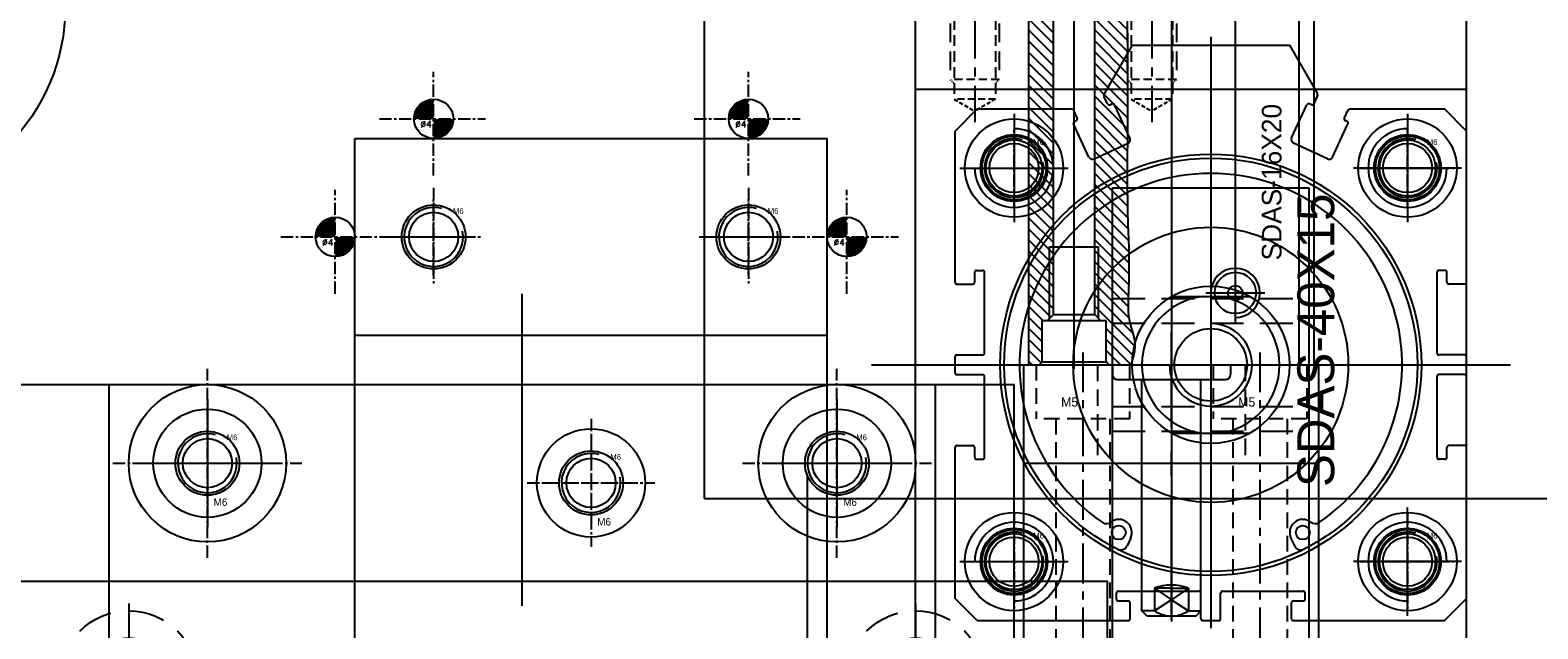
# Model space of a CAD drawing. Header units: millimetres. Extents: x -1657 to 8845, y -11980 to 3013.
# Tile 131 of 256: x 238 to 391, y 764 to 825. Entities that reach past the tile are written whole.
import ezdxf

# ---------------------------------------------------------------- set-up
doc = ezdxf.new("R2010")
doc.units = ezdxf.units.MM
doc.linetypes.add('CENTER', pattern=[2, 1.25, -0.25, 0.25, -0.25])
doc.linetypes.add('DASHED', pattern=[0.75, 0.5, -0.25])
for name, color, linetype in [('图层14', 143, 'Continuous'), ('图层167', 7, 'Continuous'), ('图层176', 63, 'Continuous'), ('图层19', 51, 'Continuous'), ('图层33', 235, 'Continuous'), ('图层34', 132, 'Continuous'), ('图层51', 25, 'Continuous'), ('图层56', 222, 'Continuous'), ('图层59', 190, 'Continuous'), ('图层60', 143, 'Continuous'), ('图层65', 50, 'Continuous'), ('图层88', 140, 'Continuous'), ('图层94', 125, 'Continuous'), ('夹持气缸', 252, 'Continuous'), ('裁切气缸1', 252, 'Continuous')]:
    doc.layers.add(name, color=color, linetype=linetype)
doc.styles.add('SIMPLEX', font='SIMPLEX')

# ---------------------------------------------------------------- blocks, each defined once
blk = doc.blocks.new('8P')
at = {"color": 1, "linetype": 'CENTER', "ltscale": 3.1}
for p, q in [((0, 7.75), (0, -7.75)), ((-7.75, 0), (7.75, 0))]:
    blk.add_line(p, q, dxfattribs=at)
at = {"color": 4, "linetype": 'DASHED', "ltscale": 7.326667}
blk.add_circle((0, 0), 7, dxfattribs=at)
blk.add_circle((0, 0), 4.25)
blk.add_text('M8', height=1.026).set_placement((-3.33, -5.07))
blk = doc.blocks.new('6A')
at = {"color": 1, "linetype": 'CENTER'}
for p, q in [((0, 6.5), (0, -6.5)), ((-6.5, 0), (6.5, 0))]:
    blk.add_line(p, q, dxfattribs=at)
for radius in [5.5, 3.25]:
    blk.add_circle((0, 0), radius)
blk.add_text('M6', height=0.751).set_placement((0.63, -4.33))
blk = doc.blocks.new('6C')
at = {"color": 1, "linetype": 'CENTER'}
for p, q in [((0, 5), (0, -5)), ((-5, 0), (5, 0))]:
    blk.add_line(p, q, dxfattribs=at)
blk.add_circle((0, 0), 2.5)
at = {"color": 2, "linetype": 'Continuous'}
blk.add_arc((0, 0), 3, 73.9359, 10.9553, dxfattribs=at)
blk.add_text('M6', height=0.586).set_placement((1.96, 2.34))
blk = doc.blocks.new('6P1')
at = {"color": 1, "linetype": 'CENTER', "ltscale": 2.6}
for p, q in [((0, 6.5), (0, -6.5)), ((-6.5, 0), (6.5, 0))]:
    blk.add_line(p, q, dxfattribs=at)
at = {"color": 4, "linetype": 'DASHED', "ltscale": 11.513333}
blk.add_circle((0, 0), 5.5, dxfattribs=at)
blk.add_circle((0, 0), 3.25)
blk.add_text('M6', height=0.751).set_placement((0.63, -4.33))
blk = doc.blocks.new('13BBB')
at = {"layer": '裁切气缸1'}
for p, q in [((-52, 0), (-49.75, 2.25)), ((-49.75, 2.25), (-34.4, 2.25)), ((-34.2, 2.05), (-34.2, 0.45)), ((-27, 2.05), (-27, -0.55)), ((-26.8, 2.25), (-25.2, 2.25)), ((-25, 2.05), (-25, -0.55)), ((-17.8, 2.05), (-17.8, 0.45)), ((-17.6, 2.25), (-2.25, 2.25)), ((0, 0), (-2.25, 2.25)), ((-52, 0), (-52, -15.35)), ((-35.6, 0.05), (-35.6, -0.55)), ((-35.4, 0.25), (-34.4, 0.25)), ((-17.6, 0.25), (-16.6, 0.25)), ((-16.4, 0.05), (-16.4, -0.55)), ((0, 0), (0, -9.5)), ((-35.4, -0.75), (-27.2, -0.75)), ((-24.8, -0.75), (-16.6, -0.75)), ((-4.88, -11.36), (-1.52, -9.8)), ((-1.26, -9.89), (-1.17, -10.08)), ((-0.91, -10.17), (-0.23, -9.86)), ((-5.07, -11.89), (-3.46, -15.34)), ((0.43, -13.52), (0.52, -13.7)), ((0.53, -13.25), (1.25, -12.92)), ((6.5, -15.75), (1.62, -12.93)), ((-50, -14.35), (-50, -15.35)), ((-49.8, -14.15), (-49.2, -14.15)), ((-49, -14.35), (-49, -22.55)), ((-43.57, -15.63), (-44.38, -15.25)), ((-2.93, -15.53), (0.42, -13.97)), ((-51.8, -15.55), (-50.2, -15.55)), ((6.5, -15.75), (6.5, -31.75)), ((-32.96, -19.81), (-32.96, -27.69)), ((-19.04, -19.81), (-19.04, -27.69)), ((-52, -22.95), (-52, -24.55)), ((-51.8, -22.75), (-49.2, -22.75)), ((-51.8, -24.75), (-49.2, -24.75)), ((-49, -24.95), (-49, -33.15)), ((-52, -32.15), (-52, -47.5)), ((-51.8, -31.95), (-50.2, -31.95)), ((-50, -32.15), (-50, -33.15)), ((-43.57, -31.87), (-44.38, -32.25)), ((-5.07, -35.61), (-3.46, -32.16)), ((-2.93, -31.97), (0.42, -33.53)), ((6.5, -31.75), (1.62, -34.57)), ((-49.8, -33.35), (-49.2, -33.35)), ((0.43, -33.98), (0.52, -33.8)), ((0.53, -34.25), (1.25, -34.58)), ((-4.88, -36.14), (-1.52, -37.7)), ((-1.26, -37.61), (-1.17, -37.42)), ((-0.91, -37.33), (-0.23, -37.64)), ((0, -38), (0, -47.5)), ((-52, -47.5), (-49.75, -49.75)), ((-35.6, -47.55), (-35.6, -46.95)), ((-35.4, -46.75), (-27.2, -46.75)), ((-27, -49.55), (-27, -46.95)), ((-25, -49.55), (-25, -46.95)), ((-24.8, -46.75), (-16.6, -46.75)), ((-16.4, -47.55), (-16.4, -46.95)), ((-2.25, -49.75), (0, -47.5)), ((-35.4, -47.75), (-34.4, -47.75)), ((-34.2, -49.55), (-34.2, -47.95)), ((-17.8, -49.55), (-17.8, -47.95)), ((-17.6, -47.75), (-16.6, -47.75)), ((-49.75, -49.75), (-34.4, -49.75)), ((-26.8, -49.75), (-25.2, -49.75)), ((-17.6, -49.75), (-2.25, -49.75))]:
    blk.add_line(p, q, dxfattribs=at)
at = {"layer": '裁切气缸1', "ltscale": 0.4}
for p, q in [((-46, 1.75), (-46, -9.25)), ((-6, 1.75), (-6, -9.25)), ((-51.5, -3.75), (-40.5, -3.75)), ((-0.5, -3.75), (-11.5, -3.75)), ((-46, -49.25), (-46, -38.25)), ((-6, -49.25), (-6, -38.25)), ((-51.5, -43.75), (-40.5, -43.75)), ((-0.5, -43.75), (-11.5, -43.75))]:
    blk.add_line(p, q, dxfattribs=at)
at = {"layer": '裁切气缸1', "ltscale": 0.5}
for p, q in [((-26, 2.99), (-26, -50.51)), ((7.33, -23.75), (-52.78, -23.75))]:
    blk.add_line(p, q, dxfattribs=at)
at = {"layer": '裁切气缸1'}
for centre, radius in [((-46, -3.75), 5), ((-6, -3.75), 5), ((-46, -3.75), 3.4), ((-46, -3.75), 2.85), ((-6, -3.75), 3.4), ((-6, -3.75), 2.85), ((-26, -23.75), 21.41), ((-26, -23.75), 21.01), ((-26, -23.75), 13.98), ((-43.05, -14.39), 0.71), ((-26, -23.75), 8), ((-26, -23.75), 3.69), ((-43.05, -33.11), 0.71), ((-46, -43.75), 5), ((-6, -43.75), 5), ((-46, -43.75), 3.4), ((-46, -43.75), 2.85), ((-6, -43.75), 3.4), ((-6, -43.75), 2.85)]:
    blk.add_circle(centre, radius, dxfattribs=at)
for centre, radius, start, end in [((-34.4, 2.05), 0.2, 0, 90), ((-26.8, 2.05), 0.2, 90, 180), ((-25.2, 2.05), 0.2, 0, 90), ((-17.6, 2.05), 0.2, 90, 180), ((-46, -3.75), 4, 180, 90), ((-35.4, 0.05), 0.2, 90, 180), ((-34.4, 0.45), 0.2, 270, 0), ((-17.6, 0.45), 0.2, 180, 270), ((-16.6, 0.05), 0.2, 0, 90), ((-6, -3.75), 4, 90, 0), ((-35.4, -0.55), 0.2, 180, 270), ((-27.2, -0.55), 0.2, 270, 0), ((-24.8, -0.55), 0.2, 180, 270), ((-16.6, -0.55), 0.2, 270, 0), ((-26, -23.75), 19.45, 214.6154, 145.3846), ((-1.44, -9.98), 0.2, 25, 115), ((-0.99, -9.99), 0.2, 205, 295), ((-0.4, -9.5), 0.4, 295, 0), ((-4.71, -11.72), 0.4, 115, 205), ((-43.05, -14.39), 1.34, 243.2145, 37.2962), ((-41.39, -13.13), 0.75, 145.3846, 217.2962), ((0.62, -13.44), 0.2, 115, 205), ((0.34, -13.79), 0.2, 295, 25), ((1.42, -13.28), 0.4, 60, 115), ((-49.8, -14.35), 0.2, 90, 180), ((-49.2, -14.35), 0.2, 0, 90), ((-44.06, -14.57), 0.75, 153.0648, 245.1863), ((-51.8, -15.35), 0.2, 180, 270), ((-50.2, -15.35), 0.2, 270, 0), ((-26, -23.75), 7, 6.1281, 173.8719), ((-3.1, -15.17), 0.4, 205, 295), ((-26, -23.75), 4.2, 90, 0), ((-51.8, -22.95), 0.2, 90, 180), ((-49.2, -22.55), 0.2, 270, 0), ((-26, -23.75), 7, 186.1281, 353.8719), ((-51.8, -24.55), 0.2, 180, 270), ((-49.2, -24.95), 0.2, 0, 90), ((-51.8, -32.15), 0.2, 90, 180), ((-50.2, -32.15), 0.2, 0, 90), ((-43.05, -33.11), 1.34, 322.7038, 116.7855), ((-3.1, -32.33), 0.4, 65, 155), ((-49.8, -33.15), 0.2, 180, 270), ((-49.2, -33.15), 0.2, 270, 0), ((-44.06, -32.93), 0.75, 114.8137, 206.9352), ((0.34, -33.71), 0.2, 335, 65), ((-41.39, -34.37), 0.75, 142.7038, 214.6154), ((0.62, -34.06), 0.2, 155, 245), ((1.42, -34.22), 0.4, 245, 300), ((-4.71, -35.78), 0.4, 155, 245), ((-1.44, -37.52), 0.2, 245, 335), ((-0.99, -37.51), 0.2, 65, 155), ((-0.4, -38), 0.4, 0, 65), ((-46, -43.75), 4, 270, 180), ((-6, -43.75), 4, 0, 270), ((-35.4, -46.95), 0.2, 90, 180), ((-27.2, -46.95), 0.2, 0, 90), ((-24.8, -46.95), 0.2, 90, 180), ((-16.6, -46.95), 0.2, 0, 90), ((-35.4, -47.55), 0.2, 180, 270), ((-34.4, -47.95), 0.2, 0, 90), ((-17.6, -47.95), 0.2, 90, 180), ((-16.6, -47.55), 0.2, 270, 360), ((-34.4, -49.55), 0.2, 270, 0), ((-26.8, -49.55), 0.2, 180, 270), ((-25.2, -49.55), 0.2, 270, 0), ((-17.6, -49.55), 0.2, 180, 270)]:
    blk.add_arc(centre, radius, start, end, dxfattribs=at)
at = {"layer": '裁切气缸1', "insert": (-38.42, -32.55), "char_height": 3.75, "width": 29.8385, "attachment_point": 1}
blk.add_mtext('SDAS-40X15', dxfattribs=at)
blk = doc.blocks.new('14983')
at = {"layer": '夹持气缸'}
h = blk.add_hatch(dxfattribs=at)
h.set_pattern_fill('ANSI31', color=256, scale=0.25, style=0)
h.set_pattern_definition([(45, (-99.2445, -100.77095), (-0.561266, 0.561266), [])])
h.paths.add_polyline_path([(-6.9, 0), (-6.9, 0.4), (0.4, 0.4), (0.6, 0.6), (0.6, 1.15), (4.8, 1.15), (5.1, 1.45), (5.1, 2.5), (-43.4, 2.5), (-43.4, 1.45), (-43.1, 1.15), (-38.9, 1.15), (-38.9, 0.6), (-38.7, 0.4), (-31.4, 0.4), (-31.4, 0)])
h.paths.add_polyline_path([(-6.9, 0), (0, 0), (0.4, 0.4), (-6.9, 0.4)], flags=17)
h.paths.add_polyline_path([(-38.3, 0), (-31.4, 0), (-31.4, 0.4), (-38.7, 0.4)], flags=17)
edge = h.paths.add_edge_path()
edge.add_spline(control_points=[(-43.4, -7.91), (-42.6, -8.17), (-41.19, -8.54), (-38.76, -7.54), (-35.96, -7.69), (-33.11, -7.73), (-30.57, -7.69), (-28.16, -7.49), (-10.26, -7.63), (-7.3, -7.45), (-4.64, -7.92), (-2.4, -8.46), (-1.01, -7.56), (5.1, -7.5)], knot_values=[1.343922, 1.343922, 1.343922, 1.343922, 6.228097, 9.971056, 16.277364, 23.154864, 26.897823, 31.899048, 37.948704, 44.668479, 49.563849, 53.991651, 58.025742, 58.025742, 58.025742, 58.025742], degree=3, periodic=0)
edge.add_line((5.1, -7.5), (5.1, -5.65))
edge.add_line((5.1, -5.65), (4.8, -5.35))
edge.add_line((4.8, -5.35), (0.6, -5.35))
edge.add_line((0.6, -5.35), (0.6, -4.8))
edge.add_line((0.6, -4.8), (0.4, -4.6))
edge.add_line((0.4, -4.6), (-6.9, -4.6))
edge.add_line((-6.9, -4.6), (-6.9, -4.2))
edge.add_line((-6.9, -4.2), (-31.4, -4.2))
edge.add_line((-31.4, -4.2), (-31.4, -4.6))
edge.add_line((-31.4, -4.6), (-38.7, -4.6))
edge.add_line((-38.7, -4.6), (-38.9, -4.8))
edge.add_line((-38.9, -4.8), (-38.9, -5.35))
edge.add_line((-38.9, -5.35), (-43.1, -5.35))
edge.add_line((-43.1, -5.35), (-43.4, -5.65))
edge.add_line((-43.4, -5.65), (-43.4, -7.91))
h.paths.add_polyline_path([(0, -4.2), (-6.9, -4.2), (-6.9, -4.6), (0.4, -4.6)], flags=17)
h.paths.add_polyline_path([(-31.4, -4.2), (-38.3, -4.2), (-38.7, -4.6), (-31.4, -4.6)], flags=17)
for p, q in [((-43.4, 2.5), (5.1, 2.5)), ((-43.4, 2.5), (-43.4, -26.5)), ((5.1, 2.5), (5.1, -26.5)), ((-43.1, 1.15), (-43.4, 1.45)), ((-43.1, 1.15), (-43.1, -5.35)), ((-43.1, 1.15), (-38.9, 1.15)), ((-38.9, 1.15), (-38.9, -5.35)), ((-38.9, 0.6), (-38.3, 0)), ((-38.7, 0.4), (-31.4, 0.4)), ((-38.3, 0), (0, 0)), ((-38.3, 0), (-38.3, -4.2)), ((-31.4, 0.4), (-31.4, -4.6)), ((0.4, 0.4), (-6.9, 0.4)), ((-6.9, 0.4), (-6.9, -4.6)), ((0, 0), (-6.9, 0)), ((0.6, 0.6), (0, 0)), ((0, 0), (0, -4.2)), ((0.6, 1.15), (0.6, -5.35)), ((4.8, 1.15), (0.6, 1.15)), ((4.8, 1.15), (5.1, 1.45)), ((4.8, 1.15), (4.8, -5.35)), ((-43.8, -2.1), (5.91, -2.1)), ((-38.9, -4.8), (-38.3, -4.2)), ((-38.3, -4.2), (0, -4.2)), ((0, -4.2), (-6.9, -4.2)), ((0.6, -4.8), (0, -4.2)), ((-43.4, -6), (-44.4, -6)), ((-43.1, -5.35), (-43.4, -5.65)), ((-43.1, -5.35), (-38.9, -5.35)), ((-38.7, -4.6), (-31.4, -4.6)), ((0.4, -4.6), (-6.9, -4.6)), ((4.8, -5.35), (0.6, -5.35)), ((4.8, -5.35), (5.1, -5.65)), ((-44.9, -6.5), (-44.9, -15)), ((-68.9, -9.5), (-68.4, -9)), ((-68.4, -9), (-44.9, -9)), ((-68.4, -10.28), (-68.4, -9)), ((-68.9, -9.5), (-68.9, -14.5)), ((-66.1, -10.28), (-68.4, -10.28)), ((-67.28, -12), (-68.4, -10.28)), ((-66.1, -10.28), (-67.28, -12)), ((-66.1, -12), (-66.1, -10.28)), ((-67.28, -12), (-68.4, -13.72)), ((-66.1, -13.72), (-67.28, -12)), ((-66.1, -12), (-66.1, -13.72)), ((-66.1, -13.72), (-68.4, -13.72)), ((-68.4, -13.72), (-68.4, -15)), ((-68.9, -14.5), (-68.4, -15)), ((-68.4, -15), (-44.9, -15)), ((-44.9, -15), (-44.9, -17.5)), ((-43.4, -18), (-44.4, -18)), ((-43.4, -25), (5.1, -25)), ((-43.4, -26.5), (5.1, -26.5))]:
    blk.add_line(p, q, dxfattribs=at)
at = {"layer": '夹持气缸', "ltscale": 0.5}
for p, q in [((5.59, -12), (-69.5, -12)), ((-39.1, -18.5), (0.8, -18.5))]:
    blk.add_line(p, q, dxfattribs=at)
at = {"layer": '夹持气缸', "ltscale": 0.2}
for p, q in [((-36.1, -15.5), (-36.1, -21.5)), ((-2.2, -15.5), (-2.2, -21.5))]:
    blk.add_line(p, q, dxfattribs=at)
at = {"layer": '夹持气缸'}
for centre, radius in [((-36.1, -18.5), 2.1), ((-2.2, -18.5), 2.1), ((-36.1, -18.5), 0.75), ((-2.2, -18.5), 0.75)]:
    blk.add_circle(centre, radius, dxfattribs=at)
for centre, radius, start, end in [((-44.4, -6.5), 0.5, 90, 180), ((-64.83, -12.42), 4.17, 149.0969, 167.9752), ((-70.67, -12), 4.88, 0, 20.582), ((-70.67, -12), 4.88, 339.418, 0), ((-64.83, -11.58), 4.17, 192.0248, 210.9031), ((-36.1, -18.5), 2.5, 180, 90), ((-2.2, -18.5), 2.5, 90, 0), ((-44.4, -17.5), 0.5, 180, 270)]:
    blk.add_arc(centre, radius, start, end, dxfattribs=at)
blk.add_open_spline([(-43.4, -7.91), (-42.6, -8.17), (-41.19, -8.54), (-38.76, -7.54), (-35.96, -7.69), (-33.11, -7.73), (-30.57, -7.69), (-28.16, -7.49), (-10.26, -7.63), (-7.3, -7.45), (-4.64, -7.92), (-2.4, -8.46), (-1.01, -7.56), (5.1, -7.5)], degree=3, knots=[1.343922, 1.343922, 1.343922, 1.343922, 6.228097, 9.971056, 16.277364, 23.154864, 26.897823, 31.899048, 37.948704, 44.668479, 49.563849, 53.991651, 58.025742, 58.025742, 58.025742, 58.025742], dxfattribs=at)
at = {"layer": '夹持气缸', "insert": (-32.79, -21.19), "char_height": 2, "width": 20.5778, "attachment_point": 1}
blk.add_mtext('SDAS-16X20', dxfattribs=at)
blk = doc.blocks.new('14B31')
at = {"layer": '图层59', "color": 1, "linetype": 'CENTER', "ltscale": 3.238837}
blk.add_line((2.75, 6.76), (2.75, -38.11), dxfattribs=at)
at = {"layer": '图层59', "color": 4, "linetype": 'DASHED', "ltscale": 3.166667}
for p, q in [((-2, 5.5), (-2, 0)), ((7.5, 5.5), (7.5, 0)), ((7.5, 0), (-2, 0)), ((0, 0), (0, -36.5)), ((5.5, 0), (5.5, -36.5))]:
    blk.add_line(p, q, dxfattribs=at)
at = {"layer": '图层59', "ltscale": 3}
blk.add_text('M5', height=0.93, dxfattribs=at).set_placement((0.54, 1.25))
blk = doc.blocks.new('5F')
at = {"color": 4, "linetype": 'DASHED', "ltscale": 0.471405}
for p, q in [((1, 2.1), (0, 3.1)), ((1, -2.1), (0, -3.1))]:
    blk.add_line(p, q, dxfattribs=at)
at = {"color": 4, "linetype": 'DASHED', "ltscale": 3.8}
for p, q in [((0.6, 2.5), (12, 2.5)), ((0.6, -2.5), (12, -2.5))]:
    blk.add_line(p, q, dxfattribs=at)
at = {"color": 4, "linetype": 'DASHED', "ltscale": 1.4}
for p, q in [((1, 2.1), (1, -2.1)), ((14, 2.1), (14, -2.1))]:
    blk.add_line(p, q, dxfattribs=at)
at = {"color": 4, "linetype": 'DASHED', "ltscale": 2.166667}
for p, q in [((1, 2.1), (14, 2.1)), ((1, -2.1), (14, -2.1))]:
    blk.add_line(p, q, dxfattribs=at)
at = {"color": 4, "linetype": 'DASHED', "ltscale": 0.188562}
for p, q in [((12, 2.5), (12.4, 2.1)), ((12, -2.5), (12.4, -2.1))]:
    blk.add_line(p, q, dxfattribs=at)
at = {"color": 4, "linetype": 'DASHED', "ltscale": 1.666667}
blk.add_line((12, 2.5), (12, -2.5), dxfattribs=at)
at = {"color": 4, "linetype": 'DASHED', "ltscale": 0.80829}
for p in [(14, 2.1), (14, -2.1)]:
    blk.add_line(p, (15.21, 0), dxfattribs=at)
at = {"color": 1, "linetype": 'CENTER', "ltscale": 3.699214}
blk.add_line((-2.16, 0), (16.34, 0), dxfattribs=at)
blk.add_text('M5', height=0.606).set_placement((3.42, -1.28))
blk = doc.blocks.new('29CAF')
at = {"layer": '图层94', "ltscale": 0.875}
for q in [(-125, 104.32), (125, 4.32)]:
    blk.add_line((-125, 4.32), q, dxfattribs=at)
blk = doc.blocks.new('5C')
at = {"color": 1, "linetype": 'CENTER'}
for p, q in [((0, 4.5), (0, -4.5)), ((-4.5, 0), (4.5, 0))]:
    blk.add_line(p, q, dxfattribs=at)
blk.add_circle((0, 0), 2.1)
at = {"color": 2, "linetype": 'Continuous'}
blk.add_arc((0, 0), 2.5, 70.7735, 12.493, dxfattribs=at)
blk.add_text('M5', height=0.54).set_placement((1.62, 1.8))
blk = doc.blocks.new('5923F')
at = {"layer": '图层88', "color": 4, "linetype": 'DASHED', "lineweight": -3}
for p, q in [((0.4, 4.6), (-3.65, 4.6)), ((0, 4.2), (0.83, 5.03)), ((0, 4.2), (-3.61, 4.2)), ((0, 0), (0, 4.2)), ((0, 0), (-3.61, 0)), ((0, 0), (0.83, -0.83)), ((0.4, -0.4), (-3.65, -0.4))]:
    blk.add_line(p, q, dxfattribs=at)
at = {"layer": '图层88', "color": 1, "linetype": 'CENTER', "lineweight": -3}
blk.add_line((3, 2.1), (-5.16, 2.1), dxfattribs=at)
at = {"layer": '图层88', "lineweight": -3}
blk.add_text('M5', height=1.031, rotation=270, dxfattribs=at).set_placement((-2.16, 3.59))
blk = doc.blocks.new('29CEE')
at = {"layer": '图层88', "color": 1, "linetype": 'CENTER', "ltscale": 17.4}
for p, q in [((0, 0), (0, 87)), ((43.5, 43.5), (-43.5, 43.5))]:
    blk.add_line(p, q, dxfattribs=at)
at = {"layer": '图层88', "ltscale": 1.625}
for radius in [37.5, 20.5]:
    blk.add_circle((0, 43.5), radius, dxfattribs=at)
at = {"layer": '图层88', "color": 1, "linetype": 'CENTER', "ltscale": 8.7}
blk.add_circle((0, 43.5), 31.25, dxfattribs=at)
at = {"layer": '图层88', "color": 4, "linetype": 'DASHED', "ltscale": 26.166667}
blk.add_circle((0, 43.5), 25, dxfattribs=at)
at = {"layer": '图层88', "ltscale": 18.75, "rotation": 90}
for p in [(0, 74.75), (-31.25, 43.5), (31.25, 43.5), (0, 12.25)]:
    blk.add_blockref('5C', p, dxfattribs=at)
at = {"layer": '图层88', "lineweight": -3, "ltscale": 10}
blk.add_blockref('5923F', (24, 41.4), dxfattribs=at)
blk = doc.blocks.new('591E8')
at = {"layer": '图层65', "color": 4, "linetype": 'DASHED', "lineweight": -3}
for p, q in [((0, 4.2), (-0.83, 5.03)), ((-0.4, 4.6), (3.65, 4.6)), ((0, 4.2), (0, 0)), ((0, 4.2), (3.61, 4.2)), ((0, 0), (-0.83, -0.83)), ((0, 0), (3.61, 0)), ((-0.4, -0.4), (3.65, -0.4))]:
    blk.add_line(p, q, dxfattribs=at)
at = {"layer": '图层65', "lineweight": -3}
blk.add_text('M5', height=1.031, rotation=90, dxfattribs=at).set_placement((2.16, 0.61))
blk = doc.blocks.new('29E31')
at = {"layer": '图层65', "color": 1, "linetype": 'CENTER', "ltscale": 17.4}
for p, q in [((0, 0), (0, -87)), ((-43.5, -43.5), (43.5, -43.5))]:
    blk.add_line(p, q, dxfattribs=at)
at = {"layer": '图层65', "color": 1, "linetype": 'CENTER', "ltscale": 1.8096}
for p, q in [((0, -7.726), (0, -16.774)), ((-4.524, -12.25), (4.524, -12.25)), ((-31.25, -38.976), (-31.25, -48.024)), ((31.25, -38.976), (31.25, -48.024)), ((-35.774, -43.5), (-26.726, -43.5)), ((26.726, -43.5), (35.774, -43.5)), ((0, -70.226), (0, -79.274)), ((-4.524, -74.75), (4.524, -74.75))]:
    blk.add_line(p, q, dxfattribs=at)
at = {"layer": '图层65', "color": 1, "linetype": 'CENTER', "lineweight": -3}
blk.add_line((-27, -43.5), (-18.785, -43.5), dxfattribs=at)
at = {"layer": '图层65', "ltscale": 8.75}
for radius in [37.5, 25, 20.5]:
    blk.add_circle((0, -43.5), radius, dxfattribs=at)
at = {"layer": '图层65', "ltscale": 18.75}
for centre in [(0, -12.25), (-31.25, -43.5), (31.25, -43.5), (0, -74.75)]:
    blk.add_circle(centre, 2.75, dxfattribs=at)
at = {"layer": '图层65', "color": 1, "linetype": 'CENTER', "ltscale": 17.4}
blk.add_circle((0, -43.5), 31.25, dxfattribs=at)
at = {"layer": '图层65', "lineweight": -3, "ltscale": 10}
blk.add_blockref('591E8', (-24, -45.6), dxfattribs=at)
blk = doc.blocks.new('4w')
at = {"color": 1, "linetype": 'CENTER'}
for p, q in [((0, -5.77), (0, 4.77)), ((-5.52, 0), (5.27, 0))]:
    blk.add_line(p, q, dxfattribs=at)
at = {"const_width": 2}
for points in [[(0, 1, 0.414214), (-1, 0, 1)], [(0, -1, 0.414214), (1, 0, 1)]]:
    blk.add_lwpolyline(points, format="xyb", dxfattribs=at)
blk.add_circle((0, 0), 2)
at = {"style": 'SIMPLEX'}
blk.add_text('%%c4', height=0.667, dxfattribs=at).set_placement((-1.34, -0.88))

msp = doc.modelspace()

# ---------------------------------------------------------------- linework, layer by layer
at = {"layer": '图层14', "ltscale": 0.625}
for p in [(137.9598, 769.0085), (347.4598, 722.0085)]:
    msp.add_line(p, (347.4598, 769.0085), dxfattribs=at)
at = {"layer": '图层167', "ltscale": 5}
msp.add_circle((221.5098, 827.4368), 20, dxfattribs=at)
at = {"layer": '图层176', "ltscale": 5}
for p, q in [((327.9598, 763.0085), (327.9598, 819.0085)), ((327.9598, 819.0085), (383.9598, 819.0085)), ((383.9598, 763.0085), (383.9598, 819.0085))]:
    msp.add_line(p, q, dxfattribs=at)
at = {"layer": '图层176', "color": 1, "linetype": 'CENTER'}
for p, q in [((337.9598, 807.1085), (337.9598, 814.9085)), ((377.9598, 807.1085), (377.9598, 814.9085)), ((334.0598, 811.0085), (341.8598, 811.0085)), ((374.0598, 811.0085), (381.8598, 811.0085)), ((337.9598, 767.1085), (337.9598, 774.9085)), ((377.9598, 767.1085), (377.9598, 774.9085)), ((334.0598, 771.0085), (341.8598, 771.0085)), ((374.0598, 771.0085), (381.8598, 771.0085))]:
    msp.add_line(p, q, dxfattribs=at)
at = {"layer": '图层176', "color": 1, "linetype": 'CENTER', "ltscale": 12.992}
msp.add_line((323.4798, 791.0085), (388.4398, 791.0085), dxfattribs=at)
at = {"layer": '图层176', "ltscale": 5}
for centre in [(337.9598, 811.0085), (377.9598, 811.0085), (337.9598, 771.0085), (377.9598, 771.0085)]:
    msp.add_circle(centre, 3.25, dxfattribs=at)
at = {"layer": '图层19', "ltscale": 6.25}
for p, q in [((137.9598, 789.0085), (337.9598, 789.0085)), ((337.9598, 724.5085), (337.9598, 789.0085)), ((137.9598, 769.0085), (337.9598, 769.0085))]:
    msp.add_line(p, q, dxfattribs=at)
at = {"layer": '图层33', "color": 1, "linetype": 'CENTER', "ltscale": 26.68}
msp.add_line((287.9598, 659.8085), (287.9598, 798.2085), dxfattribs=at)
at = {"layer": '图层33', "ltscale": 1.625}
for p, q in [((245.9598, 789.0085), (329.9598, 789.0085)), ((245.9598, 679.0085), (245.9598, 789.0085)), ((329.9598, 679.0085), (329.9598, 789.0085))]:
    msp.add_line(p, q, dxfattribs=at)
at = {"layer": '图层34', "color": 1, "linetype": 'CENTER'}
for p, q in [((255.9598, 771.4085), (255.9598, 790.6085)), ((319.9598, 771.4085), (319.9598, 790.6085)), ((246.3598, 781.0085), (265.5598, 781.0085)), ((310.3598, 781.0085), (329.5598, 781.0085))]:
    msp.add_line(p, q, dxfattribs=at)
at = {"layer": '图层34', "ltscale": 10}
for centre in [(255.9598, 781.0085), (319.9598, 781.0085)]:
    msp.add_circle(centre, 8, dxfattribs=at)
at = {"layer": '图层51', "ltscale": 2}
for p, q in [((347.9598, 704.0085), (347.9598, 809.0085)), ((347.9598, 809.0085), (367.9598, 809.0085)), ((367.9598, 704.0085), (367.9598, 809.0085))]:
    msp.add_line(p, q, dxfattribs=at)
at = {"layer": '图层51', "color": 4, "linetype": 'DASHED', "ltscale": 6.666667}
for p, q in [((347.9598, 797.7585), (367.9598, 797.7585)), ((347.9598, 795.2585), (367.9598, 795.2585)), ((347.9598, 786.7585), (367.9598, 786.7585)), ((347.9598, 784.2585), (367.9598, 784.2585))]:
    msp.add_line(p, q, dxfattribs=at)
at = {"layer": '图层51', "color": 1, "linetype": 'CENTER', "ltscale": 4.64}
msp.add_line((346.3598, 791.0085), (369.5598, 791.0085), dxfattribs=at)
at = {"layer": '图层56', "ltscale": 2}
for p, q in [((327.9598, 707.0085), (327.9598, 832.0085)), ((383.9598, 707.0085), (383.9598, 832.0085))]:
    msp.add_line(p, q, dxfattribs=at)
at = {"layer": '图层59', "color": 1, "linetype": 'CENTER', "ltscale": 9.744}
msp.add_line((353.9598, 745.6485), (353.9598, 794.3685), dxfattribs=at)
at = {"layer": '图层59', "ltscale": 1.125}
for p, q in [((338.9598, 791.0085), (368.9598, 791.0085)), ((338.9598, 749.0085), (338.9598, 791.0085)), ((368.9598, 749.0085), (368.9598, 791.0085)), ((338.9598, 781.0085), (368.9598, 781.0085))]:
    msp.add_line(p, q, dxfattribs=at)
at = {"layer": '图层59', "color": 4, "linetype": 'DASHED', "ltscale": 3.333333}
for p, q in [((346.4598, 791.0085), (346.4598, 781.0085)), ((361.4598, 791.0085), (361.4598, 781.0085))]:
    msp.add_line(p, q, dxfattribs=at)
at = {"layer": '图层60', "ltscale": 1.5}
for p, q in [((270.9598, 601.9368), (270.9598, 814.0085)), ((270.9598, 814.0085), (318.9598, 814.0085)), ((318.9598, 601.9368), (318.9598, 814.0085)), ((270.9598, 794.0085), (318.9598, 794.0085)), ((270.9598, 789.0085), (318.9598, 789.0085))]:
    msp.add_line(p, q, dxfattribs=at)
at = {"layer": '图层60', "color": 1, "linetype": 'CENTER'}
for p, q in [((278.9598, 800.1085), (278.9598, 807.9085)), ((310.9598, 800.1085), (310.9598, 807.9085)), ((275.0598, 804.0085), (282.8598, 804.0085)), ((307.0598, 804.0085), (314.8598, 804.0085))]:
    msp.add_line(p, q, dxfattribs=at)
at = {"layer": '图层60', "color": 4, "linetype": 'DASHED', "ltscale": 57.35721}
msp.add_line((316.9598, 621.9368), (316.9598, 794.0085), dxfattribs=at)
at = {"layer": '图层60', "ltscale": 1.5}
for centre in [(278.9598, 804.0085), (310.9598, 804.0085)]:
    msp.add_circle(centre, 3.25, dxfattribs=at)

# ---------------------------------------------------------------- block references
at = {"layer": '图层167', "ltscale": 3}
for p in [(278.9598, 816.0085), (310.9598, 816.0085), (268.9598, 804.0085), (320.9598, 804.0085)]:
    msp.add_blockref('4w', p, dxfattribs=at)
at = {"layer": '图层167', "ltscale": 1.125}
for p in [(278.9598, 804.0085), (310.9598, 804.0085)]:
    msp.add_blockref('6C', p, dxfattribs=at)
at = {"layer": '图层19', "ltscale": 4}
for p in [(255.9598, 781.0085), (319.9598, 781.0085)]:
    msp.add_blockref('6P1', p, dxfattribs=at)
at = {"layer": '图层19', "ltscale": 1.5}
msp.add_blockref('6A', (294.9598, 779.0085), dxfattribs=at)
at = {"layer": '图层19'}
for p in [(247.9598, 759.0085), (327.9598, 759.0085)]:
    msp.add_blockref('8P', p, dxfattribs=at)
at = {"layer": '图层33', "ltscale": 10}
for p in [(255.9598, 781.0085), (319.9598, 781.0085)]:
    msp.add_blockref('6A', p, dxfattribs=at)
at = {"layer": '图层34', "ltscale": 4}
for p in [(255.9598, 781.0085), (319.9598, 781.0085)]:
    msp.add_blockref('6C', p, dxfattribs=at)
at = {"layer": '图层56', "ltscale": 1.625, "rotation": 270}
for p in [(333.9598, 832.0085), (351.9598, 832.0085)]:
    msp.add_blockref('5F', p, dxfattribs=at)
at = {"layer": '图层56', "ltscale": 1.125}
for p in [(337.9598, 811.0085), (377.9598, 811.0085), (337.9598, 771.0085), (377.9598, 771.0085)]:
    msp.add_blockref('6C', p, dxfattribs=at)
at = {"layer": '图层59', "ltscale": 1.125}
for p in [(342.2098, 785.5085), (360.2098, 785.5085)]:
    msp.add_blockref('14B31', p, dxfattribs=at)
at = {"layer": '图层60', "ltscale": 1.5}
msp.add_blockref('6C', (294.9598, 779.0085), dxfattribs=at)
at = {"layer": '图层65', "ltscale": 2.125}
msp.add_blockref('29E31', (431.5098, 870.9368), dxfattribs=at)
at = {"layer": '图层88', "ltscale": 2.125}
msp.add_blockref('29CEE', (431.5098, 783.9368), dxfattribs=at)
at = {"layer": '图层94', "ltscale": 2.125}
msp.add_blockref('29CAF', (431.5098, 773.1177), dxfattribs=at)
at = {"layer": '夹持气缸', "ltscale": 1.125, "rotation": 90}
msp.add_blockref('14983', (341.9598, 834.4085), dxfattribs=at)
at = {"layer": '裁切气缸1', "ltscale": 2, "rotation": 90}
msp.add_blockref('13BBB', (334.2098, 817.0085), dxfattribs=at)

doc.saveas('drawing.dxf')
